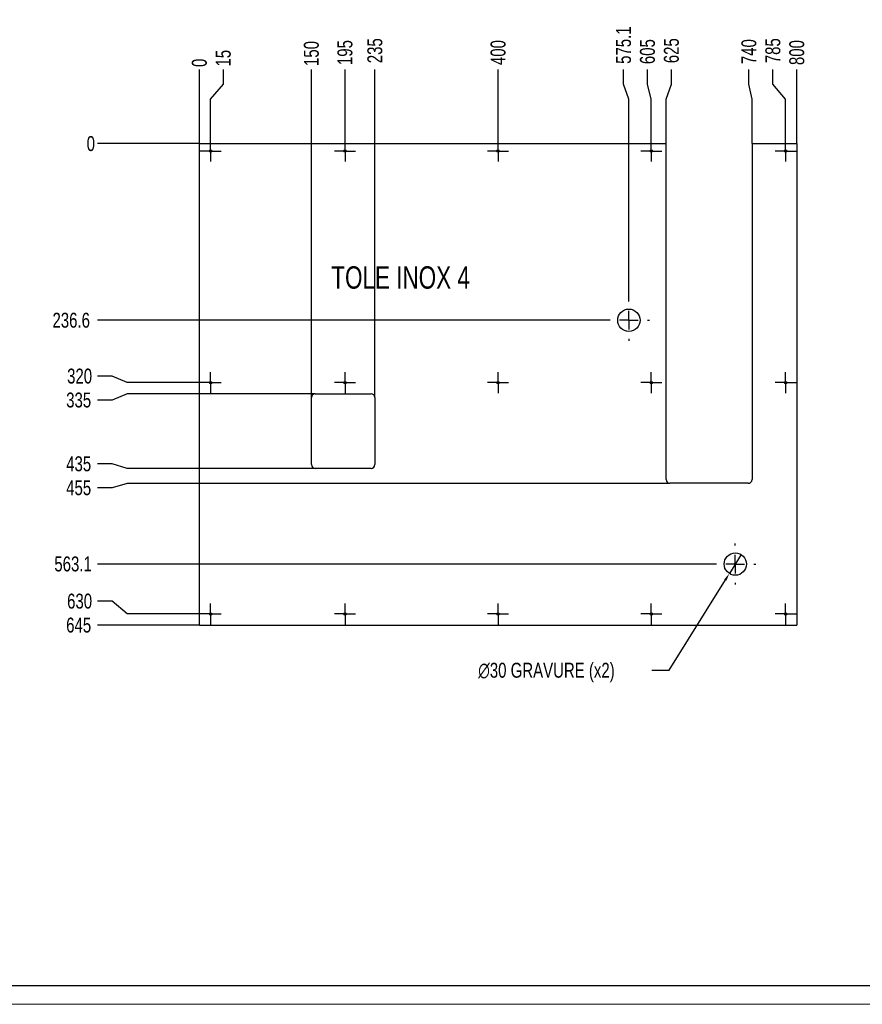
# Model space of a CAD drawing. Header units: millimetres. Extents: x 0 to 1189, y 0 to 841.
# Tile 2 of 78: x 247 to 472, y 0 to 264. Entities that reach past the tile are written whole.
import ezdxf

# ---------------------------------------------------------------- set-up
doc = ezdxf.new("R2010")
doc.units = ezdxf.units.MM
doc.header["$PDSIZE"] = -1
doc.linetypes.add('CENTERX2', pattern=[20.32, 12.7, -2.54, 2.54, -2.54])
for name, color, linetype in [('COTES', 1, 'Continuous'), ('GRAVURES', 9, 'Continuous'), ('NOTES', 6, 'Continuous'), ('TRAIT-MIXTES', 3, 'CENTERX2')]:
    doc.layers.add(name, color=color, linetype=linetype)
doc.layers.add('TRAIT-FORT', color=4, linetype='Continuous', lineweight=25)
doc.styles.add('SLDTEXTSTYLE0', font='TXT', dxfattribs={"width": 0.75})
doc.dimstyles.new('SLDDIMSTYLE0', dxfattribs={"dimtxt": 4, "dimasz": 0.333333, "dimexe": 0, "dimexo": 0.0625, "dimgap": 1, "dimtad": 0, "dimtih": 1, "dimtoh": 1, "dimdec": 0, "dimlfac": 5, "dimrnd": 1e-09, "dimdsep": 46, "dimtxsty": 'SLDTEXTSTYLE0', "dimblk1": 'ORIGIN', "dimblk2": 'ORIGIN', "dimsah": 1, "dimcen": 0.09, "dimadec": 0, "dimazin": 2, "dimtfac": 1, "dimtdec": 0, "dimtofl": 0, "dimtmove": 0, "dimatfit": 3, "dimldrblk": 'ORIGIN', "dimfxl": 1, "dimfrac": 2, "dimtolj": 1, "dimtzin": 12, "dimarcsym": 0})
doc.dimstyles.new('SLDDIMSTYLE1', dxfattribs={"dimtxt": 4, "dimasz": 2, "dimexe": 0, "dimexo": 0.0625, "dimgap": 1, "dimtad": 0, "dimtih": 1, "dimtoh": 1, "dimdec": 1, "dimlfac": 5, "dimrnd": 1e-09, "dimzin": 12, "dimdsep": 46, "dimtxsty": 'SLDTEXTSTYLE0', "dimsah": 1, "dimcen": 0.09, "dimadec": 0, "dimazin": 3, "dimtfac": 1, "dimtdec": 1, "dimtofl": 0, "dimtmove": 0, "dimatfit": 3, "dimfxl": 1, "dimfrac": 2, "dimtolj": 1, "dimtzin": 12, "dimarcsym": 0})
doc.dimstyles.new('SLDDIMSTYLE4', dxfattribs={"dimtxt": 4, "dimasz": 2, "dimexe": 0, "dimexo": 0.0625, "dimgap": 1, "dimtad": 0, "dimtih": 1, "dimtoh": 1, "dimdec": 1, "dimlfac": 5, "dimrnd": 1e-09, "dimzin": 12, "dimdsep": 46, "dimtxsty": 'SLDTEXTSTYLE0', "dimblk1": 'NONE', "dimsah": 1, "dimcen": 0, "dimadec": 0, "dimazin": 3, "dimtfac": 1, "dimtdec": 1, "dimtmove": 0, "dimatfit": 3, "dimldrblk": 'NONE', "dimfxl": 1, "dimfrac": 2, "dimtolj": 1, "dimtzin": 12, "dimarcsym": 0})

# ---------------------------------------------------------------- blocks, each defined once
blk = doc.blocks.new('_D_139')
at = {"layer": 'COTES', "color": 0, "lineweight": -2, "transparency": 16777216}
blk.add_line((294.68, 230.66), (294.68, 250.49), dxfattribs=at)
at = {"layer": 'Defpoints', "color": 0, "transparency": 16777216}
for p in [(294.68, 250.49), (294.68, 230.59), (294.68, 230.59)]:
    blk.add_point(p, dxfattribs=at)
at = {"layer": 'COTES', "color": 0, "transparency": 16777216, "insert": (294.68, 252.24), "char_height": 4, "attachment_point": 5, "rotation": 90, "style": 'SLDTEXTSTYLE0'}
blk.add_mtext('\\A1;0', dxfattribs=at)
blk = doc.blocks.new('_Origin')
at = {"color": 0, "linetype": 'ByBlock', "lineweight": -2}
blk.add_line((0, 0), (-1, 0), dxfattribs=at)
blk.add_circle((0, 0), 0.5, dxfattribs=at)
blk = doc.blocks.new('_D_140')
at = {"layer": 'COTES', "color": 0, "lineweight": -2, "transparency": 16777216}
for p, q in [((301.09, 246.49), (301.09, 250.49)), ((297.68, 242.49), (301.09, 246.49)), ((297.68, 231.48), (297.68, 242.49))]:
    blk.add_line(p, q, dxfattribs=at)
at = {"layer": 'Defpoints', "color": 0, "transparency": 16777216}
for p in [(301.09, 250.49), (294.68, 230.59), (297.68, 231.41)]:
    blk.add_point(p, dxfattribs=at)
at = {"layer": 'COTES', "color": 0, "transparency": 16777216, "insert": (301.09, 253.49), "char_height": 4, "attachment_point": 5, "rotation": 90, "style": 'SLDTEXTSTYLE0'}
blk.add_mtext('\\A1;15', dxfattribs=at)
blk = doc.blocks.new('_D_141')
at = {"layer": 'COTES', "color": 0, "lineweight": -2, "transparency": 16777216}
blk.add_line((324.68, 162.66), (324.68, 250.49), dxfattribs=at)
at = {"layer": 'Defpoints', "color": 0, "transparency": 16777216}
for p in [(324.68, 250.49), (294.68, 230.59), (324.68, 162.59)]:
    blk.add_point(p, dxfattribs=at)
at = {"layer": 'COTES', "color": 0, "transparency": 16777216, "insert": (324.68, 254.74), "char_height": 4, "attachment_point": 5, "rotation": 90, "style": 'SLDTEXTSTYLE0'}
blk.add_mtext('\\A1;150', dxfattribs=at)
blk = doc.blocks.new('_D_142')
at = {"layer": 'COTES', "color": 0, "lineweight": -2, "transparency": 16777216}
blk.add_line((333.68, 231.48), (333.68, 250.49), dxfattribs=at)
at = {"layer": 'Defpoints', "color": 0, "transparency": 16777216}
for p in [(333.68, 250.49), (294.68, 230.59), (333.68, 231.41)]:
    blk.add_point(p, dxfattribs=at)
at = {"layer": 'COTES', "color": 0, "transparency": 16777216, "insert": (333.68, 254.99), "char_height": 4, "attachment_point": 5, "rotation": 90, "style": 'SLDTEXTSTYLE0'}
blk.add_mtext('\\A1;195', dxfattribs=at)
blk = doc.blocks.new('_D_143')
at = {"layer": 'COTES', "color": 0, "lineweight": -2, "transparency": 16777216}
blk.add_line((341.68, 162.66), (341.68, 250.49), dxfattribs=at)
at = {"layer": 'Defpoints', "color": 0, "transparency": 16777216}
for p in [(341.68, 250.49), (294.68, 230.59), (341.68, 162.59)]:
    blk.add_point(p, dxfattribs=at)
at = {"layer": 'COTES', "color": 0, "transparency": 16777216, "insert": (341.68, 255.49), "char_height": 4, "attachment_point": 5, "rotation": 90, "style": 'SLDTEXTSTYLE0'}
blk.add_mtext('\\A1;235', dxfattribs=at)
blk = doc.blocks.new('_D_144')
at = {"layer": 'COTES', "color": 0, "lineweight": -2, "transparency": 16777216}
blk.add_line((374.68, 231.48), (374.68, 250.49), dxfattribs=at)
at = {"layer": 'Defpoints', "color": 0, "transparency": 16777216}
for p in [(374.68, 250.49), (294.68, 230.59), (374.68, 231.41)]:
    blk.add_point(p, dxfattribs=at)
at = {"layer": 'COTES', "color": 0, "transparency": 16777216, "insert": (374.68, 254.99), "char_height": 4, "attachment_point": 5, "rotation": 90, "style": 'SLDTEXTSTYLE0'}
blk.add_mtext('\\A1;400', dxfattribs=at)
blk = doc.blocks.new('_D_145')
at = {"layer": 'COTES', "color": 0, "lineweight": -2, "transparency": 16777216}
for p, q in [((408.28, 246.49), (408.28, 250.49)), ((409.7, 242.49), (408.28, 246.49)), ((409.7, 188.83), (409.7, 242.49))]:
    blk.add_line(p, q, dxfattribs=at)
at = {"layer": 'Defpoints', "color": 0, "transparency": 16777216}
for p in [(408.28, 250.49), (294.68, 230.59), (409.7, 188.77)]:
    blk.add_point(p, dxfattribs=at)
at = {"layer": 'COTES', "color": 0, "transparency": 16777216, "insert": (408.28, 256.99), "char_height": 4, "attachment_point": 5, "rotation": 90, "style": 'SLDTEXTSTYLE0'}
blk.add_mtext('\\A1;575.1', dxfattribs=at)
blk = doc.blocks.new('_D_146')
at = {"layer": 'COTES', "color": 0, "lineweight": -2, "transparency": 16777216}
for p, q in [((414.69, 246.49), (414.69, 250.49)), ((415.68, 242.49), (414.69, 246.49)), ((415.68, 231.48), (415.68, 242.49))]:
    blk.add_line(p, q, dxfattribs=at)
at = {"layer": 'Defpoints', "color": 0, "transparency": 16777216}
for p in [(414.69, 250.49), (294.68, 230.59), (415.68, 231.41)]:
    blk.add_point(p, dxfattribs=at)
at = {"layer": 'COTES', "color": 0, "transparency": 16777216, "insert": (414.69, 255.24), "char_height": 4, "attachment_point": 5, "rotation": 90, "style": 'SLDTEXTSTYLE0'}
blk.add_mtext('\\A1;605', dxfattribs=at)
blk = doc.blocks.new('_D_147')
at = {"layer": 'COTES', "color": 0, "lineweight": -2, "transparency": 16777216}
for p, q in [((421.1, 246.49), (421.1, 250.49)), ((419.68, 242.49), (421.1, 246.49)), ((419.68, 230.66), (419.68, 242.49))]:
    blk.add_line(p, q, dxfattribs=at)
at = {"layer": 'Defpoints', "color": 0, "transparency": 16777216}
for p in [(421.1, 250.49), (294.68, 230.59), (419.68, 230.59)]:
    blk.add_point(p, dxfattribs=at)
at = {"layer": 'COTES', "color": 0, "transparency": 16777216, "insert": (421.1, 255.49), "char_height": 4, "attachment_point": 5, "rotation": 90, "style": 'SLDTEXTSTYLE0'}
blk.add_mtext('\\A1;625', dxfattribs=at)
blk = doc.blocks.new('_D_148')
at = {"layer": 'COTES', "color": 0, "lineweight": -2, "transparency": 16777216}
for p, q in [((441.85, 246.49), (441.85, 250.49)), ((442.68, 242.49), (441.85, 246.49)), ((442.68, 230.66), (442.68, 242.49))]:
    blk.add_line(p, q, dxfattribs=at)
at = {"layer": 'Defpoints', "color": 0, "transparency": 16777216}
for p in [(441.85, 250.49), (294.68, 230.59), (442.68, 230.59)]:
    blk.add_point(p, dxfattribs=at)
at = {"layer": 'COTES', "color": 0, "transparency": 16777216, "insert": (441.85, 255.24), "char_height": 4, "attachment_point": 5, "rotation": 90, "style": 'SLDTEXTSTYLE0'}
blk.add_mtext('\\A1;740', dxfattribs=at)
blk = doc.blocks.new('_D_149')
at = {"layer": 'COTES', "color": 0, "lineweight": -2, "transparency": 16777216}
for p, q in [((448.27, 246.49), (448.27, 250.49)), ((451.68, 242.49), (448.27, 246.49)), ((451.68, 231.48), (451.68, 242.49))]:
    blk.add_line(p, q, dxfattribs=at)
at = {"layer": 'Defpoints', "color": 0, "transparency": 16777216}
for p in [(448.27, 250.49), (294.68, 230.59), (451.68, 231.41)]:
    blk.add_point(p, dxfattribs=at)
at = {"layer": 'COTES', "color": 0, "transparency": 16777216, "insert": (448.27, 255.49), "char_height": 4, "attachment_point": 5, "rotation": 90, "style": 'SLDTEXTSTYLE0'}
blk.add_mtext('\\A1;785', dxfattribs=at)
blk = doc.blocks.new('_D_150')
at = {"layer": 'COTES', "color": 0, "lineweight": -2, "transparency": 16777216}
blk.add_line((454.68, 230.66), (454.68, 250.49), dxfattribs=at)
at = {"layer": 'Defpoints', "color": 0, "transparency": 16777216}
for p in [(454.68, 250.49), (294.68, 230.59), (454.68, 230.59)]:
    blk.add_point(p, dxfattribs=at)
at = {"layer": 'COTES', "color": 0, "transparency": 16777216, "insert": (454.68, 254.99), "char_height": 4, "attachment_point": 5, "rotation": 90, "style": 'SLDTEXTSTYLE0'}
blk.add_mtext('\\A1;800', dxfattribs=at)
blk = doc.blocks.new('_D_151')
at = {"layer": 'COTES', "color": 0, "lineweight": -2, "transparency": 16777216}
blk.add_line((294.62, 230.59), (267.35, 230.59), dxfattribs=at)
at = {"layer": 'Defpoints', "color": 0, "transparency": 16777216}
for p in [(267.35, 230.59), (294.68, 230.59), (294.68, 230.59)]:
    blk.add_point(p, dxfattribs=at)
at = {"layer": 'COTES', "color": 0, "transparency": 16777216, "insert": (265.6, 230.59), "char_height": 4, "attachment_point": 5, "style": 'SLDTEXTSTYLE0'}
blk.add_mtext('\\A1;0', dxfattribs=at)
blk = doc.blocks.new('_D_152')
at = {"layer": 'COTES', "color": 0, "lineweight": -2, "transparency": 16777216}
blk.add_line((404.14, 183.27), (267.35, 183.27), dxfattribs=at)
at = {"layer": 'Defpoints', "color": 0, "transparency": 16777216}
for p in [(294.68, 230.59), (267.35, 183.27), (404.2, 183.27)]:
    blk.add_point(p, dxfattribs=at)
at = {"layer": 'COTES', "color": 0, "transparency": 16777216, "insert": (260.35, 183.27), "char_height": 4, "attachment_point": 5, "style": 'SLDTEXTSTYLE0'}
blk.add_mtext('\\A1;236.6', dxfattribs=at)
blk = doc.blocks.new('_D_153')
at = {"layer": 'COTES', "color": 0, "lineweight": -2, "transparency": 16777216}
for p, q in [((271.35, 168.3), (267.35, 168.3)), ((275.35, 166.59), (271.35, 168.3)), ((294.8, 166.59), (275.35, 166.59))]:
    blk.add_line(p, q, dxfattribs=at)
at = {"layer": 'Defpoints', "color": 0, "transparency": 16777216}
for p in [(294.68, 230.59), (267.35, 168.3), (294.86, 166.59)]:
    blk.add_point(p, dxfattribs=at)
at = {"layer": 'COTES', "color": 0, "transparency": 16777216, "insert": (262.6, 168.3), "char_height": 4, "attachment_point": 5, "style": 'SLDTEXTSTYLE0'}
blk.add_mtext('\\A1;320', dxfattribs=at)
blk = doc.blocks.new('_D_154')
at = {"layer": 'COTES', "color": 0, "lineweight": -2, "transparency": 16777216}
for p, q in [((275.35, 163.59), (271.35, 161.89)), ((325.62, 163.59), (275.35, 163.59)), ((271.35, 161.89), (267.35, 161.89))]:
    blk.add_line(p, q, dxfattribs=at)
at = {"layer": 'Defpoints', "color": 0, "transparency": 16777216}
for p in [(294.68, 230.59), (325.68, 163.59), (267.35, 161.89)]:
    blk.add_point(p, dxfattribs=at)
at = {"layer": 'COTES', "color": 0, "transparency": 16777216, "insert": (262.35, 161.89), "char_height": 4, "attachment_point": 5, "style": 'SLDTEXTSTYLE0'}
blk.add_mtext('\\A1;335', dxfattribs=at)
blk = doc.blocks.new('_D_155')
at = {"layer": 'COTES', "color": 0, "lineweight": -2, "transparency": 16777216}
for p, q in [((271.35, 144.8), (267.35, 144.8)), ((275.35, 143.59), (271.35, 144.8)), ((325.62, 143.59), (275.35, 143.59))]:
    blk.add_line(p, q, dxfattribs=at)
at = {"layer": 'Defpoints', "color": 0, "transparency": 16777216}
for p in [(294.68, 230.59), (267.35, 144.8), (325.68, 143.59)]:
    blk.add_point(p, dxfattribs=at)
at = {"layer": 'COTES', "color": 0, "transparency": 16777216, "insert": (262.35, 144.8), "char_height": 4, "attachment_point": 5, "style": 'SLDTEXTSTYLE0'}
blk.add_mtext('\\A1;435', dxfattribs=at)
blk = doc.blocks.new('_D_156')
at = {"layer": 'COTES', "color": 0, "lineweight": -2, "transparency": 16777216}
for p, q in [((271.35, 138.39), (267.35, 138.39)), ((275.35, 139.59), (271.35, 138.39)), ((420.62, 139.59), (275.35, 139.59))]:
    blk.add_line(p, q, dxfattribs=at)
at = {"layer": 'Defpoints', "color": 0, "transparency": 16777216}
for p in [(294.68, 230.59), (267.35, 138.39), (420.68, 139.59)]:
    blk.add_point(p, dxfattribs=at)
at = {"layer": 'COTES', "color": 0, "transparency": 16777216, "insert": (262.35, 138.39), "char_height": 4, "attachment_point": 5, "style": 'SLDTEXTSTYLE0'}
blk.add_mtext('\\A1;455', dxfattribs=at)
blk = doc.blocks.new('_D_157')
at = {"layer": 'COTES', "color": 0, "lineweight": -2, "transparency": 16777216}
blk.add_line((432.64, 117.97), (267.35, 117.97), dxfattribs=at)
at = {"layer": 'Defpoints', "color": 0, "transparency": 16777216}
for p in [(294.68, 230.59), (267.35, 117.97), (432.7, 117.97)]:
    blk.add_point(p, dxfattribs=at)
at = {"layer": 'COTES', "color": 0, "transparency": 16777216, "insert": (260.85, 117.97), "char_height": 4, "attachment_point": 5, "style": 'SLDTEXTSTYLE0'}
blk.add_mtext('\\A1;563.1', dxfattribs=at)
blk = doc.blocks.new('_D_158')
at = {"layer": 'COTES', "color": 0, "lineweight": -2, "transparency": 16777216}
for p, q in [((271.35, 108.01), (267.35, 108.01)), ((275.35, 104.59), (271.35, 108.01)), ((294.8, 104.59), (275.35, 104.59))]:
    blk.add_line(p, q, dxfattribs=at)
at = {"layer": 'Defpoints', "color": 0, "transparency": 16777216}
for p in [(294.68, 230.59), (267.35, 108.01), (294.86, 104.59)]:
    blk.add_point(p, dxfattribs=at)
at = {"layer": 'COTES', "color": 0, "transparency": 16777216, "insert": (262.6, 108.01), "char_height": 4, "attachment_point": 5, "style": 'SLDTEXTSTYLE0'}
blk.add_mtext('\\A1;630', dxfattribs=at)
blk = doc.blocks.new('_D_159')
at = {"layer": 'COTES', "color": 0, "lineweight": -2, "transparency": 16777216}
blk.add_line((294.62, 101.59), (267.35, 101.59), dxfattribs=at)
at = {"layer": 'Defpoints', "color": 0, "transparency": 16777216}
for p in [(294.68, 230.59), (267.35, 101.59), (294.68, 101.59)]:
    blk.add_point(p, dxfattribs=at)
at = {"layer": 'COTES', "color": 0, "transparency": 16777216, "insert": (262.35, 101.59), "char_height": 4, "attachment_point": 5, "style": 'SLDTEXTSTYLE0'}
blk.add_mtext('\\A1;645', dxfattribs=at)
blk = doc.blocks.new('_D_160')
at = {"layer": 'COTES', "color": 0, "lineweight": -2, "transparency": 16777216}
for p, q in [((439.79, 120.52), (436.61, 115.43)), ((420.45, 89.52), (435.55, 113.73)), ((415.85, 89.52), (420.45, 89.52))]:
    blk.add_line(p, q, dxfattribs=at)
at = {"layer": 'COTES', "color": 0, "transparency": 16777216}
blk.add_solid([(435.27, 113.91), (435.84, 113.55), (436.61, 115.43)], dxfattribs=at)
at = {"layer": 'Defpoints', "color": 0, "transparency": 16777216}
for p in [(439.79, 120.52), (436.61, 115.43)]:
    blk.add_point(p, dxfattribs=at)
at = {"layer": 'COTES', "color": 0, "transparency": 16777216, "insert": (369.35, 91.52), "char_height": 4, "attachment_point": 1, "style": 'SLDTEXTSTYLE0'}
blk.add_mtext('\\A1;∅30 GRAVURE (x2)', dxfattribs=at)
blk = doc.blocks.new('_None')
blk = doc.blocks.new('SW_CENTERMARKSYMBOL_65')
at = {"layer": 'TRAIT-MIXTES', "color": 0}
for p, q in [((0, 5), (0, 5.5)), ((-5, 0), (-5.5, 0)), ((0, 0), (-2.5, 0)), ((0, 0), (0, 2.5)), ((0, 0), (0, -2.5)), ((0, 0), (2.5, 0)), ((5, 0), (5.5, 0)), ((0, -5), (0, -5.5))]:
    blk.add_line(p, q, dxfattribs=at)
blk = doc.blocks.new('SW_CENTERMARKSYMBOL_66')
at = {"layer": 'TRAIT-MIXTES', "color": 0}
for p, q in [((0, 5), (0, 5.5)), ((-5, 0), (-5.5, 0)), ((0, 0), (-2.5, 0)), ((0, 0), (0, 2.5)), ((0, 0), (0, -2.5)), ((0, 0), (2.5, 0)), ((5, 0), (5.5, 0)), ((0, -5), (0, -5.5))]:
    blk.add_line(p, q, dxfattribs=at)
blk = doc.blocks.new('SW_CENTERMARKSYMBOL_67')
at = {"layer": 'TRAIT-MIXTES', "color": 0}
for p, q in [((0, 2.5), (0, 2.82)), ((-2.5, 0), (-2.82, 0)), ((0, 0), (-2.5, 0)), ((0, 0), (0, 2.5)), ((0, 0), (0, -2.5)), ((0, 0), (2.5, 0)), ((2.5, 0), (2.82, 0)), ((0, -2.5), (0, -2.82))]:
    blk.add_line(p, q, dxfattribs=at)
blk = doc.blocks.new('SW_CENTERMARKSYMBOL_68')
at = {"layer": 'TRAIT-MIXTES', "color": 0}
for p, q in [((0, 2.5), (0, 2.82)), ((-2.5, 0), (-2.82, 0)), ((0, 0), (-2.5, 0)), ((0, 0), (0, 2.5)), ((0, 0), (0, -2.5)), ((0, 0), (2.5, 0)), ((2.5, 0), (2.82, 0)), ((0, -2.5), (0, -2.82))]:
    blk.add_line(p, q, dxfattribs=at)
blk = doc.blocks.new('SW_CENTERMARKSYMBOL_69')
at = {"layer": 'TRAIT-MIXTES', "color": 0}
for p, q in [((0, 2.5), (0, 2.82)), ((-2.5, 0), (-2.82, 0)), ((0, 0), (-2.5, 0)), ((0, 0), (0, 2.5)), ((0, 0), (0, -2.5)), ((0, 0), (2.5, 0)), ((2.5, 0), (2.82, 0)), ((0, -2.5), (0, -2.82))]:
    blk.add_line(p, q, dxfattribs=at)
blk = doc.blocks.new('SW_CENTERMARKSYMBOL_70')
at = {"layer": 'TRAIT-MIXTES', "color": 0}
for p, q in [((0, 2.5), (0, 2.82)), ((-2.5, 0), (-2.82, 0)), ((0, 0), (-2.5, 0)), ((0, 0), (0, 2.5)), ((0, 0), (0, -2.5)), ((0, 0), (2.5, 0)), ((2.5, 0), (2.82, 0)), ((0, -2.5), (0, -2.82))]:
    blk.add_line(p, q, dxfattribs=at)
blk = doc.blocks.new('SW_CENTERMARKSYMBOL_71')
at = {"layer": 'TRAIT-MIXTES', "color": 0}
for p, q in [((0, 2.5), (0, 2.82)), ((-2.5, 0), (-2.82, 0)), ((0, 0), (-2.5, 0)), ((0, 0), (0, 2.5)), ((0, 0), (0, -2.5)), ((0, 0), (2.5, 0)), ((2.5, 0), (2.82, 0)), ((0, -2.5), (0, -2.82))]:
    blk.add_line(p, q, dxfattribs=at)
blk = doc.blocks.new('SW_CENTERMARKSYMBOL_72')
at = {"layer": 'TRAIT-MIXTES', "color": 0}
for p, q in [((0, 2.5), (0, 2.82)), ((-2.5, 0), (-2.82, 0)), ((0, 0), (-2.5, 0)), ((0, 0), (0, 2.5)), ((0, 0), (0, -2.5)), ((0, 0), (2.5, 0)), ((2.5, 0), (2.82, 0)), ((0, -2.5), (0, -2.82))]:
    blk.add_line(p, q, dxfattribs=at)
blk = doc.blocks.new('SW_CENTERMARKSYMBOL_73')
at = {"layer": 'TRAIT-MIXTES', "color": 0}
for p, q in [((0, 2.5), (0, 2.82)), ((-2.5, 0), (-2.82, 0)), ((0, 0), (-2.5, 0)), ((0, 0), (0, 2.5)), ((0, 0), (0, -2.5)), ((0, 0), (2.5, 0)), ((2.5, 0), (2.82, 0)), ((0, -2.5), (0, -2.82))]:
    blk.add_line(p, q, dxfattribs=at)
blk = doc.blocks.new('SW_CENTERMARKSYMBOL_74')
at = {"layer": 'TRAIT-MIXTES', "color": 0}
for p, q in [((0, 2.5), (0, 2.82)), ((-2.5, 0), (-2.82, 0)), ((0, 0), (-2.5, 0)), ((0, 0), (0, 2.5)), ((0, 0), (0, -2.5)), ((0, 0), (2.5, 0)), ((2.5, 0), (2.82, 0)), ((0, -2.5), (0, -2.82))]:
    blk.add_line(p, q, dxfattribs=at)
blk = doc.blocks.new('SW_CENTERMARKSYMBOL_75')
at = {"layer": 'TRAIT-MIXTES', "color": 0}
for p, q in [((0, 2.5), (0, 2.82)), ((-2.5, 0), (-2.82, 0)), ((0, 0), (-2.5, 0)), ((0, 0), (0, 2.5)), ((0, 0), (0, -2.5)), ((0, 0), (2.5, 0)), ((2.5, 0), (2.82, 0)), ((0, -2.5), (0, -2.82))]:
    blk.add_line(p, q, dxfattribs=at)
blk = doc.blocks.new('SW_CENTERMARKSYMBOL_76')
at = {"layer": 'TRAIT-MIXTES', "color": 0}
for p, q in [((0, 2.5), (0, 2.82)), ((-2.5, 0), (-2.82, 0)), ((0, 0), (-2.5, 0)), ((0, 0), (0, 2.5)), ((0, 0), (0, -2.5)), ((0, 0), (2.5, 0)), ((2.5, 0), (2.82, 0)), ((0, -2.5), (0, -2.82))]:
    blk.add_line(p, q, dxfattribs=at)
blk = doc.blocks.new('SW_CENTERMARKSYMBOL_77')
at = {"layer": 'TRAIT-MIXTES', "color": 0}
for p, q in [((0, 2.5), (0, 2.82)), ((-2.5, 0), (-2.82, 0)), ((0, 0), (-2.5, 0)), ((0, 0), (0, 2.5)), ((0, 0), (0, -2.5)), ((0, 0), (2.5, 0)), ((2.5, 0), (2.82, 0)), ((0, -2.5), (0, -2.82))]:
    blk.add_line(p, q, dxfattribs=at)
blk = doc.blocks.new('SW_CENTERMARKSYMBOL_78')
at = {"layer": 'TRAIT-MIXTES', "color": 0}
for p, q in [((0, 2.5), (0, 2.82)), ((-2.5, 0), (-2.82, 0)), ((0, 0), (-2.5, 0)), ((0, 0), (0, 2.5)), ((0, 0), (0, -2.5)), ((0, 0), (2.5, 0)), ((2.5, 0), (2.82, 0)), ((0, -2.5), (0, -2.82))]:
    blk.add_line(p, q, dxfattribs=at)
blk = doc.blocks.new('SW_CENTERMARKSYMBOL_79')
at = {"layer": 'TRAIT-MIXTES', "color": 0}
for p, q in [((0, 2.5), (0, 2.82)), ((-2.5, 0), (-2.82, 0)), ((0, 0), (-2.5, 0)), ((0, 0), (0, 2.5)), ((0, 0), (0, -2.5)), ((0, 0), (2.5, 0)), ((2.5, 0), (2.82, 0)), ((0, -2.5), (0, -2.82))]:
    blk.add_line(p, q, dxfattribs=at)
blk = doc.blocks.new('SW_CENTERMARKSYMBOL_80')
at = {"layer": 'TRAIT-MIXTES', "color": 0}
for p, q in [((0, 2.5), (0, 2.82)), ((-2.5, 0), (-2.82, 0)), ((0, 0), (-2.5, 0)), ((0, 0), (0, 2.5)), ((0, 0), (0, -2.5)), ((0, 0), (2.5, 0)), ((2.5, 0), (2.82, 0)), ((0, -2.5), (0, -2.82))]:
    blk.add_line(p, q, dxfattribs=at)
blk = doc.blocks.new('SW_CENTERMARKSYMBOL_81')
at = {"layer": 'TRAIT-MIXTES', "color": 0}
for p, q in [((0, 2.5), (0, 2.82)), ((-2.5, 0), (-2.82, 0)), ((0, 0), (-2.5, 0)), ((0, 0), (0, 2.5)), ((0, 0), (0, -2.5)), ((0, 0), (2.5, 0)), ((2.5, 0), (2.82, 0)), ((0, -2.5), (0, -2.82))]:
    blk.add_line(p, q, dxfattribs=at)

msp = doc.modelspace()

# ---------------------------------------------------------------- linework, layer by layer
at = {"lineweight": 18}
for p, q in [((1183.961, 5.022), (5, 5.022)), ((836, 5), (5, 5)), ((1188.941, 0.022), (0, 0.022))]:
    msp.add_line(p, q, dxfattribs=at)
at = {"layer": 'GRAVURES', "lineweight": 25}
for centre in [(409.702, 183.271), (438.202, 117.971)]:
    msp.add_circle(centre, 3, dxfattribs=at)
at = {"layer": 'TRAIT-FORT', "lineweight": 25}
for p, q in [((294.679, 101.594), (294.679, 230.594)), ((294.679, 230.594), (419.679, 230.594)), ((419.679, 140.594), (419.679, 230.594)), ((442.679, 230.594), (442.679, 140.594)), ((442.679, 230.594), (454.679, 230.594)), ((454.679, 230.594), (454.679, 101.594)), ((325.679, 163.594), (340.679, 163.594)), ((324.679, 144.594), (324.679, 162.594)), ((341.679, 162.594), (341.679, 144.594)), ((340.679, 143.594), (325.679, 143.594)), ((441.679, 139.594), (420.679, 139.594)), ((294.679, 101.594), (454.679, 101.594))]:
    msp.add_line(p, q, dxfattribs=at)
for centre in [(297.679, 228.594), (333.679, 228.594), (374.679, 228.594), (415.679, 228.594), (451.679, 228.594), (297.679, 166.594), (333.679, 166.594), (374.679, 166.594), (415.679, 166.594), (451.679, 166.594), (297.679, 104.594), (333.679, 104.594), (374.679, 104.594), (415.679, 104.594), (451.679, 104.594)]:
    msp.add_circle(centre, 0.32, dxfattribs=at)
for centre, start, end in [((325.679, 162.594), 90, 180), ((340.679, 162.594), 360, 90), ((325.679, 144.594), 180, 270), ((340.679, 144.594), 270, 0), ((420.679, 140.594), 180, 270), ((441.679, 140.594), 270, 0)]:
    msp.add_arc(centre, 1, start, end, dxfattribs=at)

# ---------------------------------------------------------------- block references
at = {"layer": 'TRAIT-MIXTES'}
for name, p in [('SW_CENTERMARKSYMBOL_68', (297.679, 228.594)), ('SW_CENTERMARKSYMBOL_69', (333.679, 228.594)), ('SW_CENTERMARKSYMBOL_70', (374.679, 228.594)), ('SW_CENTERMARKSYMBOL_81', (415.679, 228.594)), ('SW_CENTERMARKSYMBOL_67', (451.679, 228.594)), ('SW_CENTERMARKSYMBOL_66', (409.702, 183.271)), ('SW_CENTERMARKSYMBOL_75', (297.679, 166.594)), ('SW_CENTERMARKSYMBOL_74', (333.679, 166.594)), ('SW_CENTERMARKSYMBOL_73', (374.679, 166.594)), ('SW_CENTERMARKSYMBOL_72', (415.679, 166.594)), ('SW_CENTERMARKSYMBOL_71', (451.679, 166.594)), ('SW_CENTERMARKSYMBOL_65', (438.202, 117.971)), ('SW_CENTERMARKSYMBOL_76', (297.679, 104.594)), ('SW_CENTERMARKSYMBOL_77', (333.679, 104.594)), ('SW_CENTERMARKSYMBOL_78', (374.679, 104.594)), ('SW_CENTERMARKSYMBOL_79', (415.679, 104.594)), ('SW_CENTERMARKSYMBOL_80', (451.679, 104.594))]:
    msp.add_blockref(name, p, dxfattribs=at)

# ---------------------------------------------------------------- texts
at = {"layer": 'NOTES', "insert": (330, 197.741), "char_height": 6, "attachment_point": 1, "style": 'SLDTEXTSTYLE0'}
msp.add_mtext('TOLE INOX 4', dxfattribs=at)

# ---------------------------------------------------------------- dimensions: what is measured, and where the dimension line sits
at = {"layer": 'COTES'}
for feature_location, offset, dtype, origin, dimstyle, picture, middle in [((409.702, 188.771), (-1.425, 61.715), 1, (294.679, 230.594), 'SLDDIMSTYLE1', '_D_145', (408.277, 256.985)), ((341.679, 162.594), (0, 87.892), 1, (294.679, 230.594), 'SLDDIMSTYLE1', '_D_143', (341.679, 255.485)), ((419.679, 230.594), (1.425, 19.892), 1, (294.679, 230.594), 'SLDDIMSTYLE1', '_D_147', (421.104, 255.485)), ((451.679, 231.414), (-3.414, 19.072), 1, (294.679, 230.594), 'SLDDIMSTYLE1', '_D_149', (448.265, 255.485)), ((415.679, 231.414), (-0.989, 19.072), 1, (294.679, 230.594), 'SLDDIMSTYLE1', '_D_146', (414.69, 255.235)), ((442.679, 230.594), (-0.827, 19.892), 1, (294.679, 230.594), 'SLDDIMSTYLE1', '_D_148', (441.852, 255.235)), ((333.679, 231.414), (0, 19.072), 1, (294.679, 230.594), 'SLDDIMSTYLE1', '_D_142', (333.679, 254.985)), ((374.679, 231.414), (0, 19.072), 1, (294.679, 230.594), 'SLDDIMSTYLE1', '_D_144', (374.679, 254.985)), ((454.679, 230.594), (0, 19.892), 1, (294.679, 230.594), 'SLDDIMSTYLE1', '_D_150', (454.679, 254.985)), ((324.679, 162.594), (0, 87.892), 1, (294.679, 230.594), 'SLDDIMSTYLE1', '_D_141', (324.679, 254.735)), ((297.679, 231.414), (3.413, 19.072), 1, (294.679, 230.594), 'SLDDIMSTYLE1', '_D_140', (301.092, 253.485)), ((294.678862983, 230.593533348), (0, 19.891861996), 1, (294.678862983, 230.593533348), 'SLDDIMSTYLE0', '_D_139', (294.678862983, 252.235395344)), ((294.678862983, 230.593533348), (-27.330203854, 0), 0, (294.678862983, 230.593533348), 'SLDDIMSTYLE0', '_D_151', (265.59865913, 230.593533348)), ((404.202, 183.271), (-136.853, 0), 0, (294.679, 230.594), 'SLDDIMSTYLE1', '_D_152', (260.349, 183.271)), ((432.702, 117.971), (-165.353, 0), 0, (294.679, 230.594), 'SLDDIMSTYLE1', '_D_157', (260.849, 117.971)), ((325.679, 163.594), (-58.33, -1.707), 0, (294.679, 230.594), 'SLDDIMSTYLE1', '_D_154', (262.349, 161.887)), ((325.679, 143.594), (-58.33, 1.207), 0, (294.679, 230.594), 'SLDDIMSTYLE1', '_D_155', (262.349, 144.8)), ((420.679, 139.594), (-153.33, -1.207), 0, (294.679, 230.594), 'SLDDIMSTYLE1', '_D_156', (262.349, 138.387)), ((294.679, 101.594), (-27.33, 0), 0, (294.679, 230.594), 'SLDDIMSTYLE1', '_D_159', (262.349, 101.594)), ((294.859, 166.594), (-27.51, 1.707), 0, (294.679, 230.594), 'SLDDIMSTYLE1', '_D_153', (262.599, 168.3)), ((294.859, 104.594), (-27.51, 3.413), 0, (294.679, 230.594), 'SLDDIMSTYLE1', '_D_158', (262.599, 108.007))]:
    dim = msp.add_ordinate_dim(feature_location=feature_location, offset=offset, dtype=dtype, origin=origin, dimstyle=dimstyle, dxfattribs=at)
    dim.commit()
    dim.dimension.update_dxf_attribs({"geometry": picture, "text_midpoint": middle})
dim = msp.add_diameter_dim_2p(p1=(439.79, 120.516), p2=(436.613, 115.426), text='<> GRAVURE (x2)', dimstyle='SLDDIMSTYLE4', dxfattribs=at)
dim.commit()
dim.dimension.update_dxf_attribs({"geometry": '_D_160', "text_midpoint": (392.101, 89.523), "dimtype": 163})

doc.saveas('drawing.dxf')
